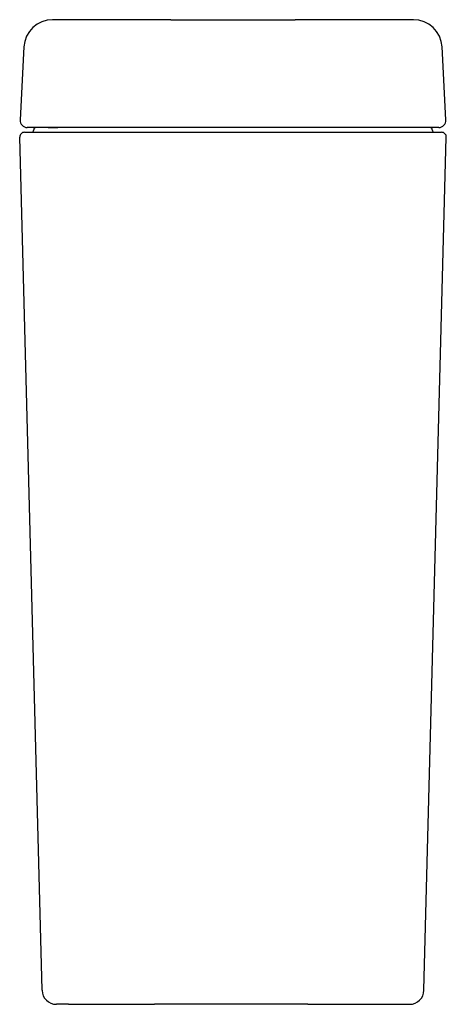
# Model space of a CAD drawing. Header units: millimetres. Extents: x 2306.559 to 2306.737, y 1120.076 to 1120.487.
import ezdxf

# ---------------------------------------------------------------- set-up
doc = ezdxf.new("R2010")
doc.units = ezdxf.units.MM
doc.layers.add('SANINDUSA', color=3, linetype='Continuous')

msp = doc.modelspace()

# ---------------------------------------------------------------- linework, layer by layer
at = {"layer": 'SANINDUSA'}
for p, q in [((2306.62168, 1120.48722), (2306.57236, 1120.48722)), ((2306.62168, 1120.48722), (2306.67368, 1120.48722)), ((2306.72299, 1120.48722), (2306.67368, 1120.48722)), ((2306.56038, 1120.47585), (2306.55878, 1120.44538)), ((2306.73657, 1120.44538), (2306.73498, 1120.47585)), ((2306.56059, 1120.44022), (2306.56147, 1120.44022)), ((2306.56147, 1120.44022), (2306.56354, 1120.44022)), ((2306.73358, 1120.44222), (2306.56178, 1120.44222)), ((2306.56354, 1120.44022), (2306.56559, 1120.44022)), ((2306.56559, 1120.44022), (2306.56848, 1120.44022)), ((2306.56848, 1120.44022), (2306.73187, 1120.44022)), ((2306.57048, 1120.44222), (2306.57451, 1120.44222)), ((2306.73187, 1120.44022), (2306.73477, 1120.44022)), ((2306.56791, 1120.08206), (2306.55859, 1120.43817)), ((2306.72744, 1120.08206), (2306.73676, 1120.43817)), ((2306.57891, 1120.07622), (2306.57391, 1120.07622)), ((2306.57891, 1120.07622), (2306.61487, 1120.07622)), ((2306.67887, 1120.07622), (2306.61487, 1120.07622)), ((2306.67887, 1120.07622), (2306.72144, 1120.07622))]:
    msp.add_line(p, q, dxfattribs=at)
for centre, radius, start, end in [((2306.57236, 1120.47522), 0.012, 90, 177), ((2306.72299, 1120.47522), 0.012, 3, 90), ((2306.56178, 1120.44522), 0.003, 177, 270), ((2306.73358, 1120.44522), 0.003, 270, 3), ((2306.56059, 1120.43822), 0.002, 90, 181.5), ((2306.56348, 1120.44122), 0.001, 270, 0), ((2306.56548, 1120.44122), 0.001, 90, 180), ((2306.72987, 1120.44122), 0.001, 0, 90), ((2306.73187, 1120.44122), 0.001, 180, 270), ((2306.73477, 1120.43822), 0.002, 358.5, 90), ((2306.57391, 1120.08222), 0.006, 181.5, 181.895), ((2306.57391, 1120.08222), 0.006, 181.895, 270), ((2306.72144, 1120.08222), 0.006, 270, 358.5)]:
    msp.add_arc(centre, radius, start, end, dxfattribs=at)

doc.saveas('drawing.dxf')
